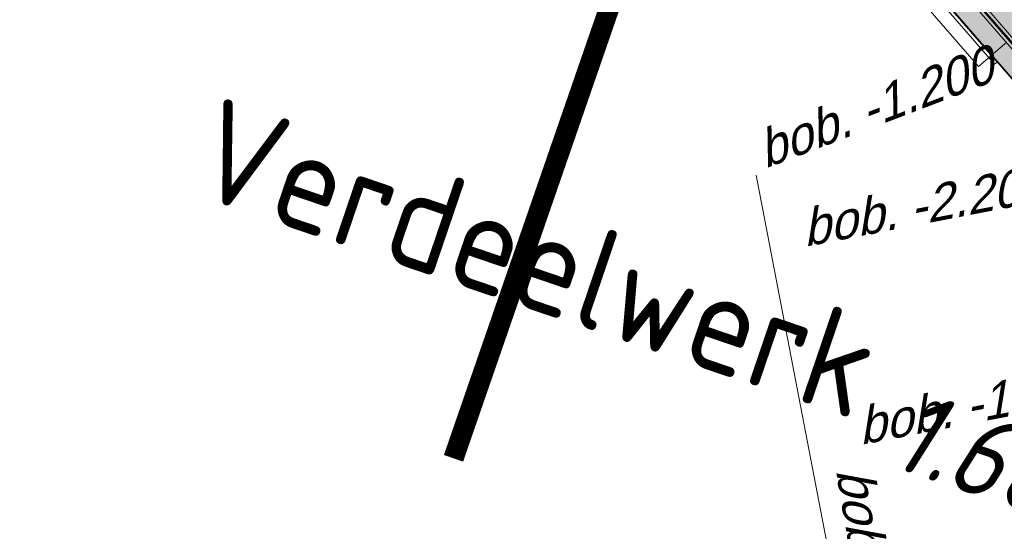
# Model space of a CAD drawing. Header units: metres. Extents: x 128615 to 129083, y 455669 to 456034.
# Tile 122 of 158: x 128795 to 128805, y 455866 to 455871. Entities that reach past the tile are written whole.
import ezdxf
from ezdxf.lldxf.tags import DXFTag

# ---------------------------------------------------------------- set-up
doc = ezdxf.new("R2010")
doc.units = ezdxf.units.M
doc.linetypes.add('DASHED', pattern=[19.049999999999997, 12.7, -6.35])
doc.linetypes.add('RI-AWZI_TERREINRIOLERING', pattern=[19.8, 6, -1.8, 2.4, -1.8, 1.8, -1.8, 2.4, -1.8])
for name, color, linetype, lineweight in [('B-CO-BC-BETONVORM-G', 50, 'Continuous', 18), ('B-WE-OG-HOOGTELIJN-G', 7, 'Continuous', 18), ('B-XX-RI-AWZI_TERREINRIOLERING-G', 10, 'RI-AWZI_TERREINRIOLERING', 18), ('B-XX-VH-BESTRATING-V', 1, 'Continuous', 18), ('X-XX-AL-T25', 7, 'Continuous', 25)]:
    doc.layers.add(name, color=color, linetype=linetype, lineweight=lineweight)
for name, color, linetype in [('B-XX-GR-KRUIDEN-G', 98, 'Continuous'), ('B-XX-KL-ELEKTRA-G_HDSR', 190, 'HDSR_Elektra'), ('B-XX-OG-BEBOUWING-G', 1, 'Continuous'), ('B-XX-RI-AWZI_PROCESLEIDING-T25_HDSR', 7, 'Continuous'), ('B-XX-RI-AWZI_TERREINRIOLERING-T25_HDSR', 7, 'Continuous')]:
    doc.layers.add(name, color=color, linetype=linetype)
doc.styles.add('ISO', font='Iso.shx', dxfattribs={"height": 50})
doc.styles.get("Standard").update_dxf_attribs({"font": 'arial.ttf'})
doc.styles.add('tcb_isocp', font='tcb_isocp.shx')
tags = doc.linetypes.add('HDSR_Elektra', pattern='A,25,-2,["E",Standard,S=1.5,R=0,X=0,Y=-0.75],-4', length=31).pattern_tags.tags
tags[6] = DXFTag(74, 10)

# ---------------------------------------------------------------- blocks, each defined once
blk = doc.blocks.new('FNZ900')
for p, q in [((-557.5, 37.50000000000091), (557.5, 37.50000000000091)), ((-557.5, 37.50000000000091), (-557.5, 5)), ((-557.5, 5), (557.5, 5.000000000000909)), ((-502, 0), (502, 0)), ((-472.5000000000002, 57.5), (-472.5000000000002, 37.5)), ((472.4999999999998, 57.5), (472.4999999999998, 37.5)), ((557.5, 37.50000000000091), (557.5, 5.000000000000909))]:
    blk.add_line(p, q)
blk.add_point((0, 0))
blk = doc.blocks.new('_QNW900s')
for radius in [1415, 470]:
    blk.add_arc((942.5, -942.5), radius, 90, 180)
blk.add_point((0, 0))
at = {"rotation": 90}
blk.add_blockref('FNZ900', (1000, 0), dxfattribs=at)
blk.add_blockref('FNZ900', (0, -1000))
blk = doc.blocks.new('_FMNW900(400)')
at = {"color": 0}
for p, q in [((133.75, 557.5), (133.7500000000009, -557.5)), ((166.2500000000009, 557.5), (133.75, 557.5)), ((166.2500000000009, 557.5), (166.2500000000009, -557.5)), ((362.4999999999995, -557.5), (362.4999999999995, 557.5)), ((362.4999999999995, 557.5), (394.9999999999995, 557.5)), ((395.0000000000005, -557.5), (394.9999999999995, 557.5)), ((400.0000000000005, -502), (400.0000000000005, 502)), ((0, 472.5000000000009), (0, -472.5)), ((0, 472.5000000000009), (342.5000000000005, 472.5)), ((342.5000000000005, 472.5), (362.5000000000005, 472.5)), ((0, -472.5), (342.5000000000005, -472.5)), ((342.5000000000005, -472.5), (362.5000000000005, -472.5)), ((166.2500000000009, -557.5), (133.7500000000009, -557.5)), ((362.4999999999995, -557.5), (395.0000000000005, -557.5))]:
    blk.add_line(p, q, dxfattribs=at)
for p in [(0, 0), (400.0000000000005, 0)]:
    blk.add_point(p, dxfattribs=at)

msp = doc.modelspace()

# ---------------------------------------------------------------- hatches: boundary and pattern name
at = {"layer": 'B-XX-GR-KRUIDEN-G'}
h = msp.add_hatch(dxfattribs=at)
h.set_pattern_fill('SWAMP', color=256, scale=0.2, angle=-116.5632943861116, style=0)
h.set_pattern_definition([(340.9065815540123, (128738.9979208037, 455858.1422880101), (3.839350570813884, 3.326515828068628), [0.6349999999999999, -4.444999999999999]), (70.90658155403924, (128739.2979540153, 455858.0384307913), (-0.9611808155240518, 4.988231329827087), [0.3174999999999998, -8.481319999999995]), (70.90658155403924, (128739.3729632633, 455858.0124661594), (-0.9611808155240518, 4.988231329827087), [0.2539999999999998, -8.544819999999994]), (70.90658155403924, (128739.2229447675, 455858.0643954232), (-0.9611808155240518, 4.988231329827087), [0.2539999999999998, -8.544819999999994]), (40.90658155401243, (128739.4479706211, 455857.9865021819), (-0.9611719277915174, 4.988233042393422), [0.2032, -4.876799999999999]), (100.9065815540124, (128739.1479374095, 455858.0903594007), (-4.8005224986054, 1.661717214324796), [0.2032, -4.8768])])
edge = h.paths.add_edge_path()
edge.add_line((128948.4118116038, 455833.4579504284), (128948.6455033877, 455826.0782791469))
edge.add_line((128948.6455033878, 455826.0782791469), (128943.9095911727, 455812.3966981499))
edge.add_line((128943.9095911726, 455812.3966981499), (128941.3888850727, 455813.2785094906))
edge.add_line((128941.3888850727, 455813.2785094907), (128942.1339618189, 455815.4309623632))
edge.add_arc((128932.745274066, 455818.888458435), 10.00508554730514, -20.21683048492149, 71.17534409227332)
edge.add_line((128935.9736453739, 455828.358376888), (128892.1860483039, 455843.579290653))
edge.add_arc((128893.6952972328, 455847.9211051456), 4.596649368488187, -157.04283936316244, -109.16785423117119, ccw=False)
edge.add_arc((128894.4307678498, 455848.232645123), 5.395382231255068, 162.5112662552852, 202.9571606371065, ccw=False)
edge.add_line((128889.2847814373, 455849.8540560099), (128901.8557516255, 455885.6735668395))
edge.add_line((128901.8557516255, 455885.6735668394), (128887.2242848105, 455890.7225570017))
edge.add_line((128887.2242848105, 455890.7225570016), (128887.1817624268, 455890.5997140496))
edge.add_line((128887.1817624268, 455890.5997140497), (128874.5146120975, 455895.1035688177))
edge.add_line((128874.5146120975, 455895.1035688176), (128873.5283828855, 455892.2544503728))
edge.add_arc((128867.280722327, 455871.995513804), 21.20041917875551, 72.86074229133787, 176.4358647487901)
edge.add_line((128846.121308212, 455873.313454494), (128835.0103701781, 455877.1887525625))
edge.add_arc((128817.5916042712, 455889.2204382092), 21.17014088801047, -34.63404912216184, -24.22743715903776)
edge.add_line((128836.8971577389, 455880.5330640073), (128837.0847450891, 455880.5150973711))
edge.add_line((128837.0847450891, 455880.5150973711), (128838.2442237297, 455883.7950644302))
edge.add_line((128838.2442237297, 455883.7950644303), (128838.0851409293, 455883.9110295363))
edge.add_arc((128817.5916042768, 455889.2204382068), 21.17014088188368, -14.52468191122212, 21.05836036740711)
edge.add_line((128837.3478955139, 455896.8272655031), (128838.4437976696, 455897.45125095))
edge.add_line((128838.4437976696, 455897.45125095), (128836.9196742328, 455900.519436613))
edge.add_line((128836.9196742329, 455900.519436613), (128835.8290882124, 455899.9707426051))
edge.add_arc((128817.5916042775, 455889.2204382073), 21.17014088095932, 30.51773535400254, 65.7725628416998)
edge.add_line((128826.2789784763, 455908.5259916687), (128826.2969451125, 455908.713579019))
edge.add_line((128826.2969451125, 455908.7135790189), (128823.0169780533, 455909.8730576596))
edge.add_line((128823.0169780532, 455909.8730576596), (128822.9010129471, 455909.7139748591))
edge.add_arc((128817.591604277, 455889.2204382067), 21.17014088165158, 75.47531808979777, 155.5873596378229)
edge.add_line((128798.3142327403, 455897.9701702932), (128798.1176121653, 455897.9799474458))
edge.add_line((128798.1176121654, 455897.9799474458), (128797.7211869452, 455896.8585281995))
edge.add_line((128797.7211869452, 455896.8585281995), (128793.8072384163, 455898.2133509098))
edge.add_arc((128775.6531717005, 455909.0573338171), 21.14620778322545, -30.85117203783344, -24.45064201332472)
edge.add_line((128794.9029489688, 455900.3047239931), (128795.4902118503, 455900.2458409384))
edge.add_line((128795.4902118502, 455900.2458409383), (128796.7020683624, 455903.7467742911))
edge.add_line((128796.7020683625, 455903.746774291), (128796.1976420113, 455904.0486570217))
edge.add_arc((128775.6531716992, 455909.057333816), 21.14620778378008, -13.70124981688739, 21.18853243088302)
edge.add_line((128795.3698146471, 455916.7003760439), (128797.9082227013, 455917.9559061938))
edge.add_line((128797.9082227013, 455917.9559061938), (128796.4067381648, 455921.1222890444))
edge.add_line((128796.4067381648, 455921.1222890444), (128793.8362756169, 455919.8525566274))
edge.add_arc((128775.6531717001, 455909.0573338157), 21.1462077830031, 30.69740409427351, 65.54935799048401)
edge.add_line((128784.4057815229, 455928.3071110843), (128784.4646645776, 455928.8943739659))
edge.add_line((128784.4646645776, 455928.8943739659), (128780.9637312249, 455930.1062304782))
edge.add_line((128780.9637312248, 455930.1062304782), (128780.6618484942, 455929.6018041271))
edge.add_arc((128775.6531717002, 455909.0573338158), 21.14620778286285, 76.298750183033, 155.5095457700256)
edge.add_line((128756.4094808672, 455917.8233173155), (128755.8262168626, 455917.8979581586))
edge.add_line((128755.8262168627, 455917.8979581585), (128754.6142224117, 455914.3971073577))
edge.add_line((128754.6142224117, 455914.3971073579), (128755.1121866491, 455914.0802848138))
edge.add_arc((128775.6531716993, 455909.057333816), 21.1462077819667, 166.2589379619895, 191.7043835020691)
edge.add_line((128754.9466508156, 455904.7675673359), (128751.1985842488, 455903.6584638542))
edge.add_line((128751.1985842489, 455903.6584638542), (128751.1173775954, 455903.9197317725))
edge.add_line((128751.1173775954, 455903.9197317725), (128741.4969709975, 455907.2999279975))
edge.add_line((128741.4969709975, 455907.2999279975), (128757.0495062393, 455938.2990116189))
edge.add_line((128757.0495062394, 455938.2990116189), (128795.963293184, 455925.5684809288))
edge.add_line((128795.963293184, 455925.5684809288), (128808.0815679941, 455921.3936663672))
edge.add_line((128808.0815679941, 455921.3936663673), (128811.5859768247, 455919.9881814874))
edge.add_line((128811.5859768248, 455919.9881814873), (128842.9440111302, 455909.6012506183))
edge.add_line((128842.9440111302, 455909.6012506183), (128874.3253125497, 455899.2845629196))
edge.add_line((128874.3253125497, 455899.2845629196), (128897.3942134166, 455890.0887698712))
edge.add_line((128897.3942134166, 455890.0887698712), (128932.249899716, 455875.2515896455))
edge.add_line((128932.249899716, 455875.2515896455), (128958.9784740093, 455863.874893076))
edge.add_line((128958.9784740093, 455863.8748930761), (128948.4118116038, 455833.4579504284))
h.paths.add_polyline_path([(128845.694092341, 455904.4570519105), (128848.0856081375, 455905.5477301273), (128849.2310223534, 455903.2376735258), (128848.6444501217, 455901.5319182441), (128846.8291906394, 455902.1678003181)], flags=16)
at = {"layer": 'B-XX-VH-BESTRATING-V'}
h = msp.add_hatch(dxfattribs=at)
h.set_pattern_fill('AR-B88', color=256, scale=0.001999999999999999, angle=-116.5632943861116, style=0)
h.set_pattern_definition([(340.9065815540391, (222427.1499990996, -244828.0170875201), (0.1329372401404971, 0.384042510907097), []), (70.90658155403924, (222427.1499990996, -244828.0170875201), (-0.05908401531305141, 0.4505111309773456), [0.4063999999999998, -0.4063999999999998])])
h.paths.add_polyline_path([(128802.6831891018, 455871.9683862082), (128802.3461751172, 455873.6753526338), (128799.7344619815, 455873.2101704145), (128799.9911473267, 455871.4906072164)], flags=17)
h.paths.add_polyline_path([(128809.7716455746, 455870.5194527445, -0.3830161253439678), (128798.1585253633, 455894.985336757), (128798.0410408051, 455895.0629989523), (128798.7426580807, 455897.047754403), (128798.8906188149, 455897.0403969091, -0.3816233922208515), (128823.2619809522, 455908.681307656), (128823.3492469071, 455908.8010204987), (128824.2202072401, 455908.4931332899), (128824.5146119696, 455909.3436393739), (128823.0169780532, 455909.8730576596), (128822.9010129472, 455909.7139748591, 0.3645239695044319), (128798.3142327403, 455897.9701702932), (128798.1176121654, 455897.9799474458), (128797.7211869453, 455896.8585281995), (128797.6878571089, 455896.7642437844), (128793.7546200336, 455898.1257432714, 0.02914402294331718), (128794.9029489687, 455900.3047239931), (128795.4902118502, 455900.2458409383), (128796.7020683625, 455903.746774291), (128796.1976420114, 455904.0486570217, 0.1534224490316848), (128795.3698146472, 455916.7003760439), (128797.9082227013, 455917.9559061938), (128796.4067381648, 455921.1222890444), (128793.836275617, 455919.8525566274, 0.153253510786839), (128784.4057815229, 455928.3071110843), (128784.4646645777, 455928.8943739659), (128780.9637312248, 455930.1062304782), (128780.6618484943, 455929.6018041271, 0.3600753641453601), (128756.4094808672, 455917.8233173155), (128755.8262168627, 455917.8979581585), (128754.6142224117, 455914.3971073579), (128755.1121866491, 455914.0802848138, 0.1126862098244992), (128754.9672368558, 455904.6693726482), (128751.228268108, 455903.5629613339), (128751.4681974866, 455902.791031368), (128753.7546102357, 455903.4609714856), (128754.4147722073, 455901.0245720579), (128752.1405026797, 455900.3908550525), (128752.3841142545, 455899.5286384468), (128756.2328856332, 455900.6898615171), (128756.2729437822, 455900.5974951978, 0.1850112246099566), (128766.8871882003, 455889.8136429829), (128766.8125473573, 455889.2303789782), (128768.6815525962, 455888.5834183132), (128768.0780292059, 455886.8559226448), (128758.9954711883, 455890.0228108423), (128750.6369597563, 455892.9361511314), (128750.9249881, 455893.8376432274), (128746.1363612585, 455895.4945688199), (128745.0365227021, 455892.3228495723, 0.145715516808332), (128741.8477927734, 455889.9544302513, -0.3237883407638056), (128749.4031400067, 455892.2733416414), (128767.1030434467, 455886.1714937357), (128768.6009545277, 455885.6525632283), (128768.9522127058, 455886.6663736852), (128771.9254436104, 455885.6870242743), (128771.6102218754, 455884.6115276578), (128780.1756717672, 455881.6469653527), (128791.5501526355, 455877.7101819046, -0.1901935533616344), (128799.0036448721, 455871.3153469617), (128799.9911473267, 455871.4906072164), (128799.7344619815, 455873.2101704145), (128802.3461751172, 455873.6753526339), (128802.6831891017, 455871.9683862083), (128803.3650649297, 455872.0894043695), (128804.9044082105, 455870.3143797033), (128805.6418993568, 455866.7162066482), (128804.8351694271, 455864.5433848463), (128800.4828560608, 455863.6959360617), (128800.1636573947, 455861.953330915), (128804.3746034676, 455860.4957017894), (128801.189211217, 455851.2934192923), (128801.8191947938, 455851.0775833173), (128806.9899085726, 455866.0979061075), (128809.2715134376, 455865.3078385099), (128809.5798165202, 455866.1984955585), (128807.4969410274, 455866.9266101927), (128806.7155608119, 455871.0576591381, 0.02837327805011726), (128808.8418721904, 455869.94306667), (128808.8320950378, 455869.7464460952), (128810.5925307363, 455869.1241265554), (128810.8869354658, 455869.9746326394), (128809.7642880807, 455870.3714920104)])
h.paths.add_polyline_path([(128802.1708073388, 455874.7161668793), (128798.1990629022, 455874.016585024, -0.00197751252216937), (128798.2689034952, 455873.9273473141), (128802.2531375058, 455874.6291290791, -0.001414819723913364)], flags=0)
h.paths.add_polyline_path([(128799.2250375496, 455875.0005329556, -1), (128799.9806637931, 455874.7389711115, -1)], flags=0)
h.paths.add_polyline_path([(128795.5535477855, 455877.1010864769), (128794.9865558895, 455877.2973520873), (128795.1828215, 455877.8643439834), (128795.7498133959, 455877.6680783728)], flags=0)
h.paths.add_polyline_path([(128795.0846886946, 455877.5808480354, -1), (128795.6516805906, 455877.3845824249, -1)], flags=0)
h.paths.add_polyline_path([(128789.8363600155, 455884.0321790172, -1), (128789.9308586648, 455883.9994680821, -1)], flags=0)
h.paths.add_polyline_path([(128789.5422703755, 455884.3809320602, -1), (128789.7312676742, 455884.3155101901, -1)], flags=0)
h.paths.add_polyline_path([(128789.7062138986, 455884.7031730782, -1), (128789.8007125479, 455884.6704621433, -1)], flags=0)
h.paths.add_polyline_path([(128789.1901890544, 455884.2549662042, -1), (128789.2846877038, 455884.2222552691, -1)], flags=0)
h.paths.add_polyline_path([(128781.9076581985, 455884.7022655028), (128781.5157294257, 455884.1839190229), (128780.9016399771, 455884.3964875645), (128780.9140405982, 455885.0462086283), (128781.5357940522, 455885.2351897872)], flags=16)
h.paths.add_polyline_path([(128770.2230062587, 455889.5529180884), (128769.9358075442, 455889.1015149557), (128767.7981038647, 455889.8415879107), (128767.8655687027, 455890.3687766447, -0.3785461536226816), (128756.1487559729, 455914.4874992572), (128755.6973528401, 455914.7746979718), (128756.4374257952, 455916.9124016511), (128756.9646145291, 455916.8449368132, -0.3786081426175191), (128781.0875670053, 455928.5605714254), (128781.3605012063, 455929.0166266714), (128783.4982048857, 455928.2765537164), (128783.4448275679, 455927.7442016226, -0.1719370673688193), (128793.4723990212, 455918.6689969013), (128795.985380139, 455919.910335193), (128796.7157271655, 455918.3701539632), (128794.2182550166, 455917.1348712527, -0.1722066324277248), (128795.1564093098, 455903.6229385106), (128795.6124645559, 455903.3500043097), (128794.8723916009, 455901.2123006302), (128794.340039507, 455901.265677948, -0.3784841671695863)], flags=16)
h.paths.add_polyline_path([(128772.6322610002, 455885.201210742), (128772.0652691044, 455885.3974763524), (128772.2615347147, 455885.9644682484), (128772.8285266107, 455885.768202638)], flags=16)
h.paths.add_polyline_path([(128772.1634019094, 455885.6809723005, -1), (128772.7303938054, 455885.48470669, -1)], flags=0)
h.paths.add_polyline_path([(128746.8429795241, 455893.7547216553), (128746.2759876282, 455893.9509872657), (128746.4722532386, 455894.5179791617), (128747.0392451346, 455894.3217135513)], flags=16)
h.paths.add_polyline_path([(128746.3741204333, 455894.2344832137, -1), (128746.9411123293, 455894.0382176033, -1)], flags=0)
h.paths.add_polyline_path([(128786.8876797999, 455882.5506637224), (128788.2286606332, 455882.0864799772), (128788.4249262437, 455882.6534718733), (128787.0839454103, 455883.1176556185)], flags=8)
h.paths.add_polyline_path([(128787.8560286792, 455886.7387165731), (128789.8270005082, 455886.0564599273), (128790.0232661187, 455886.6234518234), (128788.0522942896, 455887.3057084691)], flags=8)
h.paths.add_polyline_path([(128780.9670642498, 455884.5893507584), (128781.6393546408, 455884.3566358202), (128781.8159936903, 455884.8669285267), (128781.1437032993, 455885.0996434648)], flags=8)
h.paths.add_polyline_path([(128790.3023911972, 455883.5528374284), (128790.9593818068, 455883.3254185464), (128791.1556474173, 455883.8924104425), (128790.4986568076, 455884.1198293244)], flags=8)
edge = h.paths.add_edge_path(flags=16)
edge.add_arc((128786.9524666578, 455865.1426516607), 14.3259422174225, 37.8213863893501, 70.95297360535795)
edge.add_line((128791.6276532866, 455878.6842634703), (128773.0238165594, 455885.1535321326))
edge.add_line((128773.0238165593, 455885.1535321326), (128773.3153738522, 455886.0005636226))
edge.add_line((128773.3153738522, 455886.0005636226), (128769.6490773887, 455887.2857430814))
edge.add_line((128769.6490773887, 455887.2857430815), (128769.9427154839, 455888.1467148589))
edge.add_line((128769.9427154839, 455888.1467148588), (128770.3133981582, 455888.0183845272))
edge.add_line((128770.3133981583, 455888.0183845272), (128770.6302207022, 455888.5163487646))
edge.add_arc((128775.6531717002, 455909.0573338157), 21.14620778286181, -103.7410620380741, -33.63390409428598)
edge.add_line((128793.2593696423, 455897.3447808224), (128797.3878885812, 455895.9156840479))
edge.add_line((128797.3878885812, 455895.915684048), (128796.9581335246, 455894.6999803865))
edge.add_line((128796.9581335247, 455894.6999803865), (128797.1153368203, 455894.5960624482))
edge.add_arc((128817.5916042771, 455889.2204382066), 21.17014088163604, 165.2901148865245, 223.5699829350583)
edge.add_line((128802.2531375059, 455874.6291290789), (128798.2689034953, 455873.927347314))
h = msp.add_hatch(dxfattribs=at)
h.set_pattern_fill('BRICK', color=256, scale=0.03307086, angle=-116.5097316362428)
h.set_pattern_definition([(340.9065815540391, (128781.00315288, 455850.7668853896), (0.0686929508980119, 0.1984471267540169), []), (70.90658155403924, (128781.00315288, 455850.7668853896), (-0.3968942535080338, 0.1373859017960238), [0.2099999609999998, -0.2099999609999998]), (70.90658155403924, (128781.2016000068, 455850.6981924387), (-0.3968942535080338, 0.1373859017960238), [-0.2099999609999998, 0.2099999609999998])])
edge = h.paths.add_edge_path()
edge.add_line((128831.6126664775, 455838.8346340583), (128839.0652869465, 455860.4902585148))
edge.add_line((128839.0652869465, 455860.4902585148), (128836.3034510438, 455861.4412710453))
edge.add_line((128836.3034510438, 455861.4412710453), (128833.541615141, 455862.3922835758))
edge.add_arc((128834.2946828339, 455864.407557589), 2.151381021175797, 165.7586443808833, 249.5102871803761, ccw=False)
edge.add_line((128832.2094179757, 455864.936812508), (128832.7229766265, 455866.3634640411))
edge.add_line((128832.7229766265, 455866.3634640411), (128829.5305935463, 455867.4960062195))
edge.add_line((128829.5305935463, 455867.4960062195), (128825.7790093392, 455865.6897798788))
edge.add_line((128825.7790093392, 455865.6897798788), (128824.1892600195, 455861.2288345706))
edge.add_line((128824.1892600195, 455861.2288345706), (128829.3480097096, 455859.4118744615))
edge.add_arc((128828.6821113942, 455857.5376763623), 1.98897940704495, -20.160679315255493, 70.43999003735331, ccw=False)
edge.add_line((128830.5492255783, 455856.8521665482), (128825.085613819, 455841.0700632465))
edge.add_arc((128820.6003911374, 455842.5189337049), 4.713432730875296, 246.4303146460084, 342.09788309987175, ccw=False)
edge.add_line((128818.7156584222, 455838.1987218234), (128794.9887339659, 455846.4591081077))
edge.add_line((128794.9887339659, 455846.4591081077), (128740.4443933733, 455865.3829613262))
edge.add_arc((128742.7378552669, 455872.1050294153), 7.102546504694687, 156.7495911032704, 251.16118143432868, ccw=False)
edge.add_line((128736.2121179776, 455874.9087625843), (128740.8492055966, 455888.4475361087))
edge.add_arc((128747.4193090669, 455885.7839878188), 7.08948158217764, 110.50432189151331, 157.9321541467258, ccw=False)
edge.add_line((128744.936019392, 455892.4243207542), (128746.0560372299, 455895.6599412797))
edge.add_line((128746.0560372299, 455895.6599412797), (128750.9663574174, 455893.9602221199))
edge.add_line((128750.9663574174, 455893.9602221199), (128752.5278960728, 455898.5416274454))
edge.add_line((128752.5278960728, 455898.5416274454), (128752.0152830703, 455900.3559231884))
edge.add_line((128752.0152830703, 455900.3559231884), (128751.9765845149, 455900.3451798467))
edge.add_line((128751.9765845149, 455900.3451798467), (128751.0126086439, 455903.818817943))
edge.add_line((128751.0126086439, 455903.818817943), (128743.3040688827, 455906.5354959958))
edge.add_line((128743.3040688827, 455906.5354959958), (128719.892912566, 455838.9029857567))
edge.add_line((128719.892912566, 455838.9029857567), (128720.2712589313, 455838.7734198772))
edge.add_line((128720.2712589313, 455838.7734198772), (128743.5504862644, 455906.0245387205))
edge.add_line((128743.5504862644, 455906.0245387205), (128750.6829467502, 455903.5108851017))
edge.add_line((128750.6829467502, 455903.5108851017), (128752.1090925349, 455898.5527556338))
edge.add_line((128752.1090925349, 455898.5527556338), (128750.717407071, 455894.4696833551))
edge.add_line((128750.717407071, 455894.4696833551), (128745.8088863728, 455896.1687796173))
edge.add_line((128745.8088863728, 455896.1687796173), (128744.6185725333, 455892.7300809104))
edge.add_arc((128747.419309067, 455885.7839878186), 7.489481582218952, 111.9598016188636, 158.0177529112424)
edge.add_line((128740.4743136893, 455888.5874452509), (128735.6521931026, 455874.5084362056))
edge.add_arc((128742.711383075, 455872.0759849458), 7.466524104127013, 160.9871051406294, 251.273710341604)
edge.add_line((128740.3142736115, 455865.0047157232), (128794.856583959, 455846.0815660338))
edge.add_line((128794.856583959, 455846.0815660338), (128818.5714073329, 455837.8252763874))
edge.add_arc((128820.6003911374, 455842.5189337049), 5.113432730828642, 246.6220382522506, 342.0506229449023)
edge.add_line((128825.4649488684, 455840.9430934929), (128830.9260443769, 455856.717928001))
edge.add_arc((128828.6821113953, 455857.5376763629), 2.388979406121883, 339.9318582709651, 430.4537588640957)
edge.add_line((128829.4813863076, 455859.7889831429), (128824.7008226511, 455861.4727425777))
edge.add_line((128824.7008226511, 455861.4727425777), (128826.1020253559, 455865.4046131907))
edge.add_line((128826.1020253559, 455865.4046131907), (128829.4604913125, 455867.0964502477))
edge.add_line((128829.4604913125, 455867.0964502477), (128832.2105117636, 455866.120842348))
edge.add_line((128832.2105117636, 455866.120842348), (128831.8267665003, 455865.0548087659))
edge.add_arc((128834.2946828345, 455864.4075575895), 2.551381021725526, 165.3042260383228, 249.6319906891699)
edge.add_line((128833.4066780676, 455862.0156979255), (128838.5569163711, 455860.2422612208))
edge.add_line((128838.5569163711, 455860.2422612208), (128831.2322111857, 455838.9583295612))
edge.add_arc((128836.4510621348, 455837.3560573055), 5.459274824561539, 162.9326608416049, 251.688394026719)
edge.add_line((128834.7358411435, 455832.1732300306), (128868.2102711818, 455820.5590485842))
edge.add_arc((128870.243457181, 455825.3755239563), 5.22802833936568, 247.1138597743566, 340.4610631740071)
edge.add_line((128875.1704265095, 455823.6270235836), (128882.5907182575, 455844.7795449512))
edge.add_arc((128880.2053561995, 455845.6949556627), 2.55498119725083, 339.0051081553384, 400.5811834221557)
edge.add_line((128882.1458260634, 455847.357034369), (128879.1820600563, 455850.9862143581))
edge.add_line((128879.1820600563, 455850.9862143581), (128886.2461834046, 455856.9579368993))
edge.add_arc((128882.7728296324, 455860.6776088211), 5.089218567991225, 313.038728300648, 342.0620473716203)
edge.add_line((128887.6146643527, 455859.110196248), (128893.0181774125, 455874.5159597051))
edge.add_arc((128882.8722026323, 455877.7590635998), 10.65169127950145, 342.2738127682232, 419.290512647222)
edge.add_line((128888.3118646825, 455886.917043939), (128886.2148499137, 455887.872679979))
edge.add_line((128886.2148499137, 455887.872679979), (128886.1094443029, 455887.4783866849))
edge.add_line((128886.1094443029, 455887.4783866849), (128888.1745737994, 455886.5274173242))
edge.add_arc((128882.8857705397, 455877.7600346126), 10.23906438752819, -17.723255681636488, 58.900096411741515, ccw=False)
edge.add_line((128892.6388684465, 455874.6430616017), (128887.2355901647, 455859.2379771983))
edge.add_arc((128882.7728296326, 455860.677608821), 4.689218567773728, 313.1287842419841, 342.12093767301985, ccw=False)
edge.add_line((128885.978569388, 455857.2553283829), (128883.1729931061, 455854.8264816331))
edge.add_line((128883.1729931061, 455854.8264816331), (128878.5836409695, 455851.0866857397))
edge.add_line((128878.5836409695, 455851.0866857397), (128881.839104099, 455847.1002356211))
edge.add_arc((128880.2053561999, 455845.6949556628), 2.15498119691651, -21.143024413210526, 40.70070699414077, ccw=False)
edge.add_line((128882.2152704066, 455844.9176598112), (128877.8010034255, 455832.3322089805))
edge.add_line((128877.8010034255, 455832.3322089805), (128874.7932273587, 455823.7601450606))
edge.add_arc((128870.243457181, 455825.3755239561), 4.828028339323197, 246.96541338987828, 340.45278373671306, ccw=False)
edge.add_line((128868.354313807, 455820.9324400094), (128834.8638834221, 455832.552191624))
edge.add_arc((128836.4510621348, 455837.3560573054), 5.059274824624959, 163.0072479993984, 251.7166439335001, ccw=False)

# ---------------------------------------------------------------- linework, layer by layer
at = {"layer": 'B-XX-KL-ELEKTRA-G_HDSR', "linetype": 'DASHED', "const_width": 0.1999999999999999}
msp.add_lwpolyline([(128753.1471591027, 455893.9513070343), (128799.1721532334, 455878.0196444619), (128800.8774551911, 455871.6250585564), (128799.2131202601, 455866.8169598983)], dxfattribs=at)
at = {"layer": 'B-XX-OG-BEBOUWING-G'}
msp.add_lwpolyline([(128798.8906188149, 455897.0403969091), (128798.7426580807, 455897.047754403), (128798.0410408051, 455895.0629989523), (128798.1585253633, 455894.9853367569, 0.3830161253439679), (128809.7716455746, 455870.5194527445), (128809.7642880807, 455870.3714920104), (128811.7490435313, 455869.6698747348), (128811.8267057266, 455869.7873592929, 0.3844101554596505), (128836.3303774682, 455881.4914673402), (128836.4705692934, 455881.478040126), (128837.1721865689, 455883.4627955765), (128837.0524737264, 455883.5500615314, 0.3830161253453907), (128825.3205751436, 455907.9592113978), (128825.3340023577, 455908.0994032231), (128823.3492469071, 455908.8010204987), (128823.2619809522, 455908.681307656, 0.3816233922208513)], format="xyb", close=True, dxfattribs=at)
for points in [[(128798.1021068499, 455894.7844534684, 0.3827550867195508), (128809.8930678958, 455870.4495934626), (128809.889753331, 455870.2994323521), (128811.7832893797, 455869.6074350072), (128811.8850581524, 455869.7715532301, 0.3836711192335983), (128836.3322608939, 455881.4995842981)], [(128780.1756717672, 455881.6469653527), (128791.5404289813, 455877.7135431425, -0.1903928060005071), (128799.0036448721, 455871.3153469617), (128803.3650649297, 455872.0894043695), (128804.9044082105, 455870.3143797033), (128805.6418993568, 455866.7162066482), (128804.8351694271, 455864.5433848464), (128800.4828560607, 455863.6959360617), (128800.1636573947, 455861.9533309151), (128804.3746034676, 455860.4957017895), (128801.189211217, 455851.2934192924)]]:
    msp.add_lwpolyline(points, format="xyb", dxfattribs=at)
msp.add_lwpolyline([(128800.286036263, 455862.5224122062), (128800.4828560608, 455863.6959360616), (128802.5575551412, 455864.1539881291), (128803.5305225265, 455864.2762873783), (128804.8351694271, 455864.5433848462), (128805.6418993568, 455866.716206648), (128804.9044082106, 455870.3143797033), (128803.3650649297, 455872.0894043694)], dxfattribs=at)
at = {"layer": 'B-XX-RI-AWZI_TERREINRIOLERING-G'}
msp.add_lwpolyline([(128794.7650896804, 455846.9122684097), (128797.7032092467, 455855.4028125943), (128803.3233454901, 455863.7074744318), (128801.1274516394, 455875.097720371)], dxfattribs=at)
at = {"layer": 'B-XX-VH-BESTRATING-V'}
msp.add_arc((128817.5478582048, 455889.2273167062), 20.24954900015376, 163.9623609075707, 247.7407661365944, dxfattribs=at)

# ---------------------------------------------------------------- block references
at = {"layer": 'B-CO-BC-BETONVORM-G'}
for name, p, xscale, yscale, zscale, rotation in [('_QNW900s', (128805.1234511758, 455871.9380121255), 0.001, 0.001, 0.001, 220.9320657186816), ('_FMNW900(400)', (128804.065769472, 455871.0207829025), 0.0009999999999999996, 0.0009999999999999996, 0.0009999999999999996, 40.93206427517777)]:
    msp.add_blockref(name, p, dxfattribs=dict(at, xscale=xscale, yscale=yscale, zscale=zscale, rotation=rotation))

# ---------------------------------------------------------------- texts
at = {"layer": 'B-WE-OG-HOOGTELIJN-G', "style": 'ISO', "oblique": 13.5}
msp.add_text('1.68', height=0.7999999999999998, rotation=341.1994003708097, dxfattribs=at).set_placement((128803.4676511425, 455866.7509546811, 1.680022))
at = {"layer": 'B-XX-RI-AWZI_PROCESLEIDING-T25_HDSR', "style": 'tcb_isocp', "oblique": 20.00023775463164}
for s, rotation, p in [('bob. -1.200', 20.8701641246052, (128802.2750408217, 455869.6612251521)), ('bob. -2.200', 10.91201178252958, (128802.6676065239, 455868.8943717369)), ('bob. -1.200', 10.91201381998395, (128803.2153757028, 455866.9482695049))]:
    msp.add_text(s, height=0.36, rotation=rotation, dxfattribs=at).set_placement(p)
at = {"layer": 'B-XX-RI-AWZI_TERREINRIOLERING-T25_HDSR', "ltscale": 0.005, "style": 'tcb_isocp', "oblique": 20.00023775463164}
msp.add_text('bob. -0.100', height=0.36, rotation=279.6309442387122, dxfattribs=at).set_placement((128802.971848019, 455866.7008397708))
at = {"layer": 'X-XX-AL-T25', "style": 'ISO'}
msp.add_text('Verdeelwerk', height=0.9975393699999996, rotation=341.187282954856, dxfattribs=at).set_placement((128796.5863976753, 455869.4331262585))

doc.saveas('drawing.dxf')
